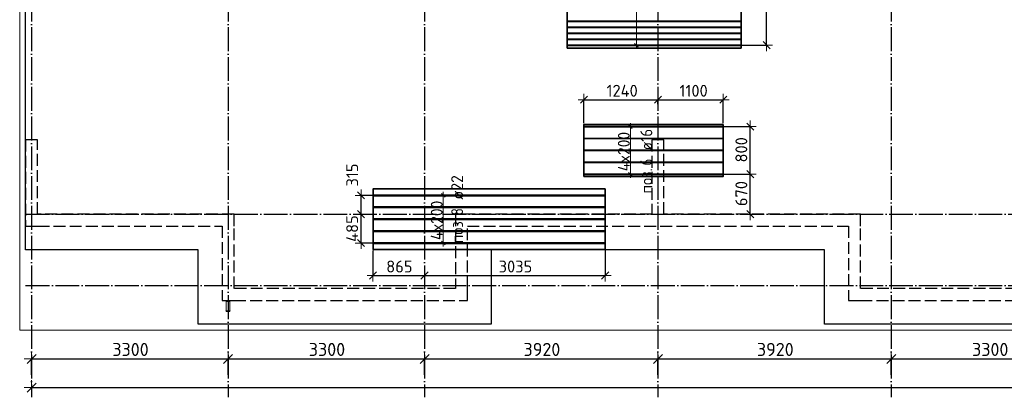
# Model space of a CAD drawing. Header units: millimetres. Extents: x 13527 to 139154, y -122592 to 61893.
# Tile 54 of 128: x 75100 to 91638, y -31878 to -25534. Entities that reach past the tile are written whole.
import ezdxf

# ---------------------------------------------------------------- set-up
doc = ezdxf.new("R2010")
doc.units = ezdxf.units.MM
doc.header["$PDMODE"] = 65
for name, pattern in [('______11', [500, 400, -50, 0, -50]), ('______2', [270, 200, -70]), ('______5', [1100, 800, -100, 100, -100])]:
    doc.linetypes.add(name, pattern=pattern)
for name, color, linetype, lineweight in [('Standard', 7, 'Continuous', 25), ('Размерная линия_ общее', 7, 'Continuous', 13), ('Размерная линия_ общее_1', 7, 'Continuous', 13), ('Стальная конструкция_ общее', 7, 'Continuous', 25), ('Стена_ общее', 7, 'Continuous', 35), ('Фундамент_ общее', 7, 'Continuous', 35)]:
    doc.layers.add(name, color=color, linetype=linetype, lineweight=lineweight)
doc.layers.add('Арм.стержн. Доп. Арм. ниж.зоны Х', color=7, linetype='Continuous', lineweight=35, true_color=0xff1cff)
doc.layers.add('Осевая линия_ общее', color=7, linetype='______5', lineweight=13, true_color=0xa0a0a0)
doc.styles.add('ISOCPEUR', font='ISOCPEUR')
doc.dimstyles.new('DIMSTYLE_16', dxfattribs={"dimtxt": 220, "dimasz": 250, "dimexe": 0, "dimexo": 0, "dimgap": 110, "dimtad": 2, "dimdec": 0, "dimrnd": 1, "dimzin": 12, "dimdsep": 46, "dimtxsty": 'ISOCPEUR', "dimblk1": 'ALL_ML_STRICH', "dimblk2": 'ALL_ML_STRICH', "dimsah": 1, "dimcen": 0, "dimclrd": 7, "dimclre": 256, "dimclrt": 7, "dimadec": 0, "dimazin": 0, "dimtfac": 1, "dimtdec": 0, "dimtix": 1, "dimtmove": 2, "dimatfit": 3, "dimfxl": 0, "dimtzin": 0, "dimlwd": 0, "dimlwe": -3, "dimarcsym": 0})
doc.dimstyles.new('DIMSTYLE_5', dxfattribs={"dimtxt": 220, "dimasz": 250, "dimexe": 0, "dimexo": 0, "dimgap": 110, "dimtad": 2, "dimdec": 0, "dimrnd": 5, "dimzin": 12, "dimdsep": 46, "dimtxsty": 'ISOCPEUR', "dimblk1": 'ALL_ML_STRICH', "dimblk2": 'ALL_ML_STRICH', "dimsah": 1, "dimcen": 0, "dimclrd": 7, "dimclre": 256, "dimclrt": 7, "dimadec": 0, "dimazin": 0, "dimtfac": 1, "dimtdec": 0, "dimtix": 1, "dimtmove": 2, "dimatfit": 3, "dimfxl": 0, "dimtzin": 0, "dimlwd": 0, "dimlwe": -3, "dimarcsym": 0})
doc.dimstyles.new('DIMSTYLE_8', dxfattribs={"dimtxt": 200, "dimasz": 200, "dimexe": 0, "dimexo": 0, "dimgap": 100, "dimtad": 2, "dimdec": 0, "dimrnd": 5, "dimzin": 12, "dimdsep": 46, "dimtxsty": 'ISOCPEUR', "dimblk1": 'ALL_ML_STRICH', "dimblk2": 'ALL_ML_STRICH', "dimsah": 1, "dimcen": 0, "dimclrd": 7, "dimclre": 256, "dimclrt": 7, "dimadec": 0, "dimazin": 0, "dimtfac": 1, "dimtdec": 0, "dimtix": 1, "dimtmove": 2, "dimatfit": 3, "dimfxl": 0, "dimtvp": 1.2, "dimtzin": 0, "dimlwd": 0, "dimlwe": -3, "dimarcsym": 0})
doc.dimstyles.new('DIMSTYLE_9', dxfattribs={"dimtxt": 200, "dimasz": 200, "dimexe": 0, "dimexo": 0, "dimgap": 100, "dimtad": 2, "dimdec": 0, "dimrnd": 5, "dimzin": 12, "dimdsep": 46, "dimtxsty": 'ISOCPEUR', "dimblk1": 'ALL_ML_STRICH', "dimblk2": 'ALL_ML_STRICH', "dimsah": 1, "dimcen": 0, "dimclrd": 7, "dimclre": 256, "dimclrt": 7, "dimadec": 0, "dimazin": 0, "dimtfac": 1, "dimtdec": 0, "dimtix": 1, "dimtmove": 2, "dimatfit": 3, "dimfxl": 0, "dimtzin": 0, "dimlwd": 0, "dimlwe": -3, "dimarcsym": 0})

# ---------------------------------------------------------------- blocks, each defined once
blk = doc.blocks.new('СЛОЖНЫЙ_ОБЪЕКТ_1')
at = {"layer": 'Стена_ общее', "color": 9, "linetype": '______2', "lineweight": -3, "true_color": 0xc7c7c7, "transparency": 33554687}
for p, q in [((75200, -27550), (75200, -29000)), ((75400, -27550), (75200, -27550)), ((75400, -28800), (75400, -27550)), ((85720, -27550), (85720, -28800)), ((85920, -27550), (85720, -27550)), ((85920, -28800), (85920, -27550)), ((78700, -28800), (75400, -28800)), ((78700, -29000), (78700, -28800)), ((82420, -28800), (82420, -30050)), ((82620, -28800), (82420, -28800)), ((85720, -28800), (82620, -28800)), ((89220, -28800), (85920, -28800)), ((89220, -29000), (89220, -28800)), ((75200, -29000), (75400, -29000)), ((75400, -29000), (78500, -29000)), ((78500, -29000), (78500, -30250)), ((78700, -30050), (78700, -29000)), ((82620, -30050), (82620, -29000)), ((82620, -29000), (89020, -29000)), ((89020, -29000), (89020, -30250)), ((89220, -30050), (89220, -29000)), ((82420, -30050), (78700, -30050)), ((82620, -30250), (82620, -30050)), ((92940, -30050), (89220, -30050)), ((78500, -30250), (78700, -30250)), ((78700, -30250), (82620, -30250)), ((89020, -30250), (89220, -30250)), ((89220, -30250), (93140, -30250))]:
    blk.add_line(p, q, dxfattribs=at)
blk = doc.blocks.new('ALL_ML_STRICH')
at = {"color": 0, "linetype": 'ByBlock', "lineweight": -2}
for p, q in [((-1, 0), (0.5, 0)), ((-0.3, -0.3), (0.3, 0.3)), ((0, -0.5), (0, 0.5))]:
    blk.add_line(p, q, dxfattribs=at)
blk = doc.blocks.new('*D76')
at = {"layer": 'DEFPOINTS', "color": 7, "linetype": 'Continuous', "lineweight": 13, "transparency": 33554687}
for p in [(80841, -28800), (80834, -29286), (81069, -29286)]:
    blk.add_point(p, dxfattribs=at)
at = {"layer": 'Размерная линия_ общее_1', "color": 253, "linetype": 'Continuous', "lineweight": -2, "true_color": 0xa0a0a0, "transparency": 33554687}
for p, q in [((80834, -28800), (80834, -28800)), ((81049, -29286), (80834, -29286))]:
    blk.add_line(p, q, dxfattribs=at)
at = {"layer": 'Размерная линия_ общее_1', "color": 7, "linetype": 'Continuous', "lineweight": -2, "transparency": 33554687}
blk.add_line((80834, -29286), (80834, -28800), dxfattribs=at)
at = {"layer": 'Размерная линия_ общее_1', "color": 7, "linetype": 'Continuous', "lineweight": 13, "transparency": 33554687, "xscale": 200, "yscale": 200, "zscale": 200}
for p, rotation in [((80834, -28800), 90), ((80834, -29286), 270)]:
    blk.add_blockref('ALL_ML_STRICH', p, dxfattribs=dict(at, rotation=rotation))
at = {"layer": 'Размерная линия_ общее_1', "color": 7, "linetype": 'Continuous', "lineweight": 13, "transparency": 33554687, "insert": (80684, -29043), "char_height": 200, "width": 600, "attachment_point": 5, "rotation": 90, "style": 'ISOCPEUR'}
blk.add_mtext('\\A1;{485}', dxfattribs=at)
blk = doc.blocks.new('*D77')
at = {"layer": 'DEFPOINTS', "color": 7, "linetype": 'Continuous', "lineweight": 13, "transparency": 33554687}
for p in [(81089, -28486), (80834, -28800), (80841, -28800)]:
    blk.add_point(p, dxfattribs=at)
at = {"layer": 'Размерная линия_ общее_1', "color": 253, "linetype": 'Continuous', "lineweight": -2, "true_color": 0xa0a0a0, "transparency": 33554687}
for p, q in [((81069, -28486), (80834, -28486)), ((80834, -28800), (80834, -28800))]:
    blk.add_line(p, q, dxfattribs=at)
at = {"layer": 'Размерная линия_ общее_1', "color": 7, "linetype": 'Continuous', "lineweight": -2, "transparency": 33554687}
blk.add_line((80834, -28800), (80834, -28486), dxfattribs=at)
at = {"layer": 'Размерная линия_ общее_1', "color": 7, "linetype": 'Continuous', "lineweight": 13, "transparency": 33554687, "xscale": 200, "yscale": 200, "zscale": 200}
for p, rotation in [((80834, -28486), 90), ((80834, -28800), 270)]:
    blk.add_blockref('ALL_ML_STRICH', p, dxfattribs=dict(at, rotation=rotation))
at = {"layer": 'Размерная линия_ общее_1', "color": 7, "linetype": 'Continuous', "lineweight": 13, "transparency": 33554687, "insert": (80685, -28143), "char_height": 200, "width": 600, "attachment_point": 5, "rotation": 90, "style": 'ISOCPEUR'}
blk.add_mtext('\\A1;{315}', dxfattribs=at)
blk = doc.blocks.new('*D78')
at = {"layer": 'DEFPOINTS', "color": 7, "linetype": 'Continuous', "lineweight": 13, "transparency": 33554687}
for p in [(81034, -29394), (81900, -29691), (81034, -29831)]:
    blk.add_point(p, dxfattribs=at)
at = {"layer": 'Размерная линия_ общее_1', "color": 253, "linetype": 'Continuous', "lineweight": -2, "true_color": 0xa0a0a0, "transparency": 33554687}
for p, q in [((81034, -29414), (81034, -29831)), ((81900, -29711), (81900, -29831))]:
    blk.add_line(p, q, dxfattribs=at)
at = {"layer": 'Размерная линия_ общее_1', "color": 7, "linetype": 'Continuous', "lineweight": -2, "transparency": 33554687}
blk.add_line((81034, -29831), (81900, -29831), dxfattribs=at)
at = {"layer": 'Размерная линия_ общее_1', "color": 7, "linetype": 'Continuous', "lineweight": 13, "transparency": 33554687, "xscale": 200, "yscale": 200, "zscale": 200, "rotation": 180}
blk.add_blockref('ALL_ML_STRICH', (81034, -29831), dxfattribs=at)
at = {"layer": 'Размерная линия_ общее_1', "color": 7, "linetype": 'Continuous', "lineweight": 13, "transparency": 33554687, "xscale": 200, "yscale": 200, "zscale": 200}
blk.add_blockref('ALL_ML_STRICH', (81900, -29831), dxfattribs=at)
at = {"layer": 'Размерная линия_ общее_1', "color": 7, "linetype": 'Continuous', "lineweight": 13, "transparency": 33554687, "insert": (81477, -29681), "char_height": 200, "width": 600, "attachment_point": 5, "style": 'ISOCPEUR'}
blk.add_mtext('\\A1;{865}', dxfattribs=at)
blk = doc.blocks.new('*D79')
at = {"layer": 'DEFPOINTS', "color": 7, "linetype": 'Continuous', "lineweight": 13, "transparency": 33554687}
for p in [(84934, -29394), (81900, -29691), (81900, -29831)]:
    blk.add_point(p, dxfattribs=at)
at = {"layer": 'Размерная линия_ общее_1', "color": 253, "linetype": 'Continuous', "lineweight": -2, "true_color": 0xa0a0a0, "transparency": 33554687}
for p, q in [((84934, -29414), (84934, -29831)), ((81900, -29711), (81900, -29831))]:
    blk.add_line(p, q, dxfattribs=at)
at = {"layer": 'Размерная линия_ общее_1', "color": 7, "linetype": 'Continuous', "lineweight": -2, "transparency": 33554687}
blk.add_line((81900, -29831), (84934, -29831), dxfattribs=at)
at = {"layer": 'Размерная линия_ общее_1', "color": 7, "linetype": 'Continuous', "lineweight": 13, "transparency": 33554687, "xscale": 200, "yscale": 200, "zscale": 200, "rotation": 180}
blk.add_blockref('ALL_ML_STRICH', (81900, -29831), dxfattribs=at)
at = {"layer": 'Размерная линия_ общее_1', "color": 7, "linetype": 'Continuous', "lineweight": 13, "transparency": 33554687, "xscale": 200, "yscale": 200, "zscale": 200}
blk.add_blockref('ALL_ML_STRICH', (84934, -29831), dxfattribs=at)
at = {"layer": 'Размерная линия_ общее_1', "color": 7, "linetype": 'Continuous', "lineweight": 13, "transparency": 33554687, "insert": (83427, -29681), "char_height": 200, "width": 800, "attachment_point": 5, "style": 'ISOCPEUR'}
blk.add_mtext('\\A1;{3035}', dxfattribs=at)
blk = doc.blocks.new('*D80')
at = {"layer": 'DEFPOINTS', "color": 7, "linetype": 'Continuous', "lineweight": 13, "transparency": 33554687}
for p in [(84578, -26878), (85820, -26975), (84578, -27293)]:
    blk.add_point(p, dxfattribs=at)
at = {"layer": 'Размерная линия_ общее_1', "color": 253, "linetype": 'Continuous', "lineweight": -2, "true_color": 0xa0a0a0, "transparency": 33554687}
for p, q in [((84578, -27273), (84578, -26878)), ((85820, -26955), (85820, -26878))]:
    blk.add_line(p, q, dxfattribs=at)
at = {"layer": 'Размерная линия_ общее_1', "color": 7, "linetype": 'Continuous', "lineweight": -2, "transparency": 33554687}
blk.add_line((84578, -26878), (85820, -26878), dxfattribs=at)
at = {"layer": 'Размерная линия_ общее_1', "color": 7, "linetype": 'Continuous', "lineweight": 13, "transparency": 33554687, "xscale": 200, "yscale": 200, "zscale": 200, "rotation": 180}
blk.add_blockref('ALL_ML_STRICH', (84578, -26878), dxfattribs=at)
at = {"layer": 'Размерная линия_ общее_1', "color": 7, "linetype": 'Continuous', "lineweight": 13, "transparency": 33554687, "xscale": 200, "yscale": 200, "zscale": 200}
blk.add_blockref('ALL_ML_STRICH', (85820, -26878), dxfattribs=at)
at = {"layer": 'Размерная линия_ общее_1', "color": 7, "linetype": 'Continuous', "lineweight": 13, "transparency": 33554687, "insert": (85219, -26728), "char_height": 200, "width": 800, "attachment_point": 5, "style": 'ISOCPEUR'}
blk.add_mtext('\\A1;{1240}', dxfattribs=at)
blk = doc.blocks.new('*D81')
at = {"layer": 'DEFPOINTS', "color": 7, "linetype": 'Continuous', "lineweight": 13, "transparency": 33554687}
for p in [(85820, -26878), (85820, -26975), (86918, -27293)]:
    blk.add_point(p, dxfattribs=at)
at = {"layer": 'Размерная линия_ общее_1', "color": 253, "linetype": 'Continuous', "lineweight": -2, "true_color": 0xa0a0a0, "transparency": 33554687}
for p, q in [((85820, -26955), (85820, -26878)), ((86918, -27273), (86918, -26878))]:
    blk.add_line(p, q, dxfattribs=at)
at = {"layer": 'Размерная линия_ общее_1', "color": 7, "linetype": 'Continuous', "lineweight": -2, "transparency": 33554687}
blk.add_line((85820, -26878), (86918, -26878), dxfattribs=at)
at = {"layer": 'Размерная линия_ общее_1', "color": 7, "linetype": 'Continuous', "lineweight": 13, "transparency": 33554687, "xscale": 200, "yscale": 200, "zscale": 200, "rotation": 180}
blk.add_blockref('ALL_ML_STRICH', (85820, -26878), dxfattribs=at)
at = {"layer": 'Размерная линия_ общее_1', "color": 7, "linetype": 'Continuous', "lineweight": 13, "transparency": 33554687, "xscale": 200, "yscale": 200, "zscale": 200}
blk.add_blockref('ALL_ML_STRICH', (86918, -26878), dxfattribs=at)
at = {"layer": 'Размерная линия_ общее_1', "color": 7, "linetype": 'Continuous', "lineweight": 13, "transparency": 33554687, "insert": (86419, -26728), "char_height": 200, "width": 800, "attachment_point": 5, "style": 'ISOCPEUR'}
blk.add_mtext('\\A1;{1100}', dxfattribs=at)
blk = doc.blocks.new('*D82')
at = {"layer": 'DEFPOINTS', "color": 7, "linetype": 'Continuous', "lineweight": 13, "transparency": 33554687}
for p in [(86848, -28130), (87197, -28800), (87371, -28800)]:
    blk.add_point(p, dxfattribs=at)
at = {"layer": 'Размерная линия_ общее_1', "color": 253, "linetype": 'Continuous', "lineweight": -2, "true_color": 0xa0a0a0, "transparency": 33554687}
for p, q in [((86868, -28130), (87371, -28130)), ((87371, -28800), (87371, -28800))]:
    blk.add_line(p, q, dxfattribs=at)
at = {"layer": 'Размерная линия_ общее_1', "color": 7, "linetype": 'Continuous', "lineweight": -2, "transparency": 33554687}
blk.add_line((87371, -28800), (87371, -28130), dxfattribs=at)
at = {"layer": 'Размерная линия_ общее_1', "color": 7, "linetype": 'Continuous', "lineweight": 13, "transparency": 33554687, "xscale": 200, "yscale": 200, "zscale": 200}
for p, rotation in [((87371, -28130), 90), ((87371, -28800), 270)]:
    blk.add_blockref('ALL_ML_STRICH', p, dxfattribs=dict(at, rotation=rotation))
at = {"layer": 'Размерная линия_ общее_1', "color": 7, "linetype": 'Continuous', "lineweight": 13, "transparency": 33554687, "insert": (87221, -28455), "char_height": 200, "width": 600, "attachment_point": 5, "rotation": 90, "style": 'ISOCPEUR'}
blk.add_mtext('\\A1;{670}', dxfattribs=at)
blk = doc.blocks.new('*D83')
at = {"layer": 'DEFPOINTS', "color": 7, "linetype": 'Continuous', "lineweight": 13, "transparency": 33554687}
for p in [(86876, -27330), (86848, -28130), (87371, -28130)]:
    blk.add_point(p, dxfattribs=at)
at = {"layer": 'Размерная линия_ общее_1', "color": 253, "linetype": 'Continuous', "lineweight": -2, "true_color": 0xa0a0a0, "transparency": 33554687}
for p, q in [((86896, -27330), (87371, -27330)), ((86868, -28130), (87371, -28130))]:
    blk.add_line(p, q, dxfattribs=at)
at = {"layer": 'Размерная линия_ общее_1', "color": 7, "linetype": 'Continuous', "lineweight": -2, "transparency": 33554687}
blk.add_line((87371, -28130), (87371, -27330), dxfattribs=at)
at = {"layer": 'Размерная линия_ общее_1', "color": 7, "linetype": 'Continuous', "lineweight": 13, "transparency": 33554687, "xscale": 200, "yscale": 200, "zscale": 200}
for p, rotation in [((87371, -27330), 90), ((87371, -28130), 270)]:
    blk.add_blockref('ALL_ML_STRICH', p, dxfattribs=dict(at, rotation=rotation))
at = {"layer": 'Размерная линия_ общее_1', "color": 7, "linetype": 'Continuous', "lineweight": 13, "transparency": 33554687, "insert": (87221, -27720), "char_height": 200, "width": 600, "attachment_point": 5, "rotation": 90, "style": 'ISOCPEUR'}
blk.add_mtext('\\A1;{800}', dxfattribs=at)
blk = doc.blocks.new('*D94')
at = {"layer": 'DEFPOINTS', "color": 7, "linetype": 'Continuous', "lineweight": 13, "transparency": 33554687}
for p in [(87096, -23563), (87032, -25963), (87646, -25963)]:
    blk.add_point(p, dxfattribs=at)
at = {"layer": 'Размерная линия_ общее_1', "color": 253, "linetype": 'Continuous', "lineweight": -2, "true_color": 0xa0a0a0, "transparency": 33554687}
for p, q in [((87116, -23563), (87646, -23563)), ((87052, -25963), (87646, -25963))]:
    blk.add_line(p, q, dxfattribs=at)
at = {"layer": 'Размерная линия_ общее_1', "color": 7, "linetype": 'Continuous', "lineweight": -2, "transparency": 33554687}
blk.add_line((87646, -25963), (87646, -23563), dxfattribs=at)
at = {"layer": 'Размерная линия_ общее_1', "color": 7, "linetype": 'Continuous', "lineweight": 13, "transparency": 33554687, "xscale": 200, "yscale": 200, "zscale": 200}
for p, rotation in [((87646, -23563), 90), ((87646, -25963), 270)]:
    blk.add_blockref('ALL_ML_STRICH', p, dxfattribs=dict(at, rotation=rotation))
at = {"layer": 'Размерная линия_ общее_1', "color": 7, "linetype": 'Continuous', "lineweight": 13, "transparency": 33554687, "insert": (87496, -24763), "char_height": 200, "width": 800, "attachment_point": 5, "rotation": 90, "style": 'ISOCPEUR'}
blk.add_mtext('\\A1;{2400}', dxfattribs=at)
blk = doc.blocks.new('*D564')
at = {"layer": 'DEFPOINTS', "color": 7, "linetype": 'Continuous', "lineweight": 13, "transparency": 33554687}
for p in [(75300, -31714), (75300, -31774), (117380, -31878)]:
    blk.add_point(p, dxfattribs=at)
at = {"layer": 'Размерная линия_ общее', "color": 253, "linetype": 'Continuous', "lineweight": -2, "true_color": 0xa0a0a0, "transparency": 33554687}
for p, q in [((75300, -31714), (75300, -31714)), ((117380, -31778), (117380, -31714))]:
    blk.add_line(p, q, dxfattribs=at)
at = {"layer": 'Размерная линия_ общее', "color": 7, "linetype": 'Continuous', "lineweight": -2, "transparency": 33554687}
blk.add_line((75300, -31714), (117380, -31714), dxfattribs=at)
at = {"layer": 'Размерная линия_ общее', "color": 7, "linetype": 'Continuous', "lineweight": 13, "transparency": 33554687, "xscale": 250, "yscale": 250, "zscale": 250, "rotation": 180}
blk.add_blockref('ALL_ML_STRICH', (75300, -31714), dxfattribs=at)
at = {"layer": 'Размерная линия_ общее', "color": 7, "linetype": 'Continuous', "lineweight": 13, "transparency": 33554687, "xscale": 250, "yscale": 250, "zscale": 250}
blk.add_blockref('ALL_ML_STRICH', (117380, -31714), dxfattribs=at)
at = {"layer": 'Размерная линия_ общее', "color": 7, "linetype": 'Continuous', "lineweight": 13, "transparency": 33554687, "insert": (96340, -31554), "char_height": 220, "width": 1100, "attachment_point": 5, "style": 'ISOCPEUR'}
blk.add_mtext('\\A1;{42080}', dxfattribs=at)
blk = doc.blocks.new('*D565')
at = {"layer": 'DEFPOINTS', "color": 7, "linetype": 'Continuous', "lineweight": 13, "transparency": 33554687}
for p in [(75300, -31234), (75300, -31518), (78600, -31518)]:
    blk.add_point(p, dxfattribs=at)
at = {"layer": 'Размерная линия_ общее', "color": 253, "linetype": 'Continuous', "lineweight": -2, "true_color": 0xa0a0a0, "transparency": 33554687}
for p, q in [((75300, -31498), (75300, -31234)), ((78600, -31498), (78600, -31234))]:
    blk.add_line(p, q, dxfattribs=at)
at = {"layer": 'Размерная линия_ общее', "color": 7, "linetype": 'Continuous', "lineweight": -2, "transparency": 33554687}
blk.add_line((75300, -31234), (78600, -31234), dxfattribs=at)
at = {"layer": 'Размерная линия_ общее', "color": 7, "linetype": 'Continuous', "lineweight": 13, "transparency": 33554687, "xscale": 250, "yscale": 250, "zscale": 250, "rotation": 180}
blk.add_blockref('ALL_ML_STRICH', (75300, -31234), dxfattribs=at)
at = {"layer": 'Размерная линия_ общее', "color": 7, "linetype": 'Continuous', "lineweight": 13, "transparency": 33554687, "xscale": 250, "yscale": 250, "zscale": 250}
blk.add_blockref('ALL_ML_STRICH', (78600, -31234), dxfattribs=at)
at = {"layer": 'Размерная линия_ общее', "color": 7, "linetype": 'Continuous', "lineweight": 13, "transparency": 33554687, "insert": (76961, -31074), "char_height": 220, "width": 880, "attachment_point": 5, "style": 'ISOCPEUR'}
blk.add_mtext('\\A1;{3300}', dxfattribs=at)
blk = doc.blocks.new('*D566')
at = {"layer": 'DEFPOINTS', "color": 7, "linetype": 'Continuous', "lineweight": 13, "transparency": 33554687}
for p in [(78600, -31234), (78600, -31518), (81900, -31518)]:
    blk.add_point(p, dxfattribs=at)
at = {"layer": 'Размерная линия_ общее', "color": 253, "linetype": 'Continuous', "lineweight": -2, "true_color": 0xa0a0a0, "transparency": 33554687}
for p, q in [((78600, -31498), (78600, -31234)), ((81900, -31498), (81900, -31234))]:
    blk.add_line(p, q, dxfattribs=at)
at = {"layer": 'Размерная линия_ общее', "color": 7, "linetype": 'Continuous', "lineweight": -2, "transparency": 33554687}
blk.add_line((78600, -31234), (81900, -31234), dxfattribs=at)
at = {"layer": 'Размерная линия_ общее', "color": 7, "linetype": 'Continuous', "lineweight": 13, "transparency": 33554687, "xscale": 250, "yscale": 250, "zscale": 250, "rotation": 180}
blk.add_blockref('ALL_ML_STRICH', (78600, -31234), dxfattribs=at)
at = {"layer": 'Размерная линия_ общее', "color": 7, "linetype": 'Continuous', "lineweight": 13, "transparency": 33554687, "xscale": 250, "yscale": 250, "zscale": 250}
blk.add_blockref('ALL_ML_STRICH', (81900, -31234), dxfattribs=at)
at = {"layer": 'Размерная линия_ общее', "color": 7, "linetype": 'Continuous', "lineweight": 13, "transparency": 33554687, "insert": (80261, -31074), "char_height": 220, "width": 880, "attachment_point": 5, "style": 'ISOCPEUR'}
blk.add_mtext('\\A1;{3300}', dxfattribs=at)
blk = doc.blocks.new('*D567')
at = {"layer": 'DEFPOINTS', "color": 7, "linetype": 'Continuous', "lineweight": 13, "transparency": 33554687}
for p in [(81900, -31234), (81900, -31518), (85820, -31518)]:
    blk.add_point(p, dxfattribs=at)
at = {"layer": 'Размерная линия_ общее', "color": 253, "linetype": 'Continuous', "lineweight": -2, "true_color": 0xa0a0a0, "transparency": 33554687}
for p, q in [((81900, -31498), (81900, -31234)), ((85820, -31498), (85820, -31234))]:
    blk.add_line(p, q, dxfattribs=at)
at = {"layer": 'Размерная линия_ общее', "color": 7, "linetype": 'Continuous', "lineweight": -2, "transparency": 33554687}
blk.add_line((81900, -31234), (85820, -31234), dxfattribs=at)
at = {"layer": 'Размерная линия_ общее', "color": 7, "linetype": 'Continuous', "lineweight": 13, "transparency": 33554687, "xscale": 250, "yscale": 250, "zscale": 250, "rotation": 180}
blk.add_blockref('ALL_ML_STRICH', (81900, -31234), dxfattribs=at)
at = {"layer": 'Размерная линия_ общее', "color": 7, "linetype": 'Continuous', "lineweight": 13, "transparency": 33554687, "xscale": 250, "yscale": 250, "zscale": 250}
blk.add_blockref('ALL_ML_STRICH', (85820, -31234), dxfattribs=at)
at = {"layer": 'Размерная линия_ общее', "color": 7, "linetype": 'Continuous', "lineweight": 13, "transparency": 33554687, "insert": (83871, -31074), "char_height": 220, "width": 880, "attachment_point": 5, "style": 'ISOCPEUR'}
blk.add_mtext('\\A1;{3920}', dxfattribs=at)
blk = doc.blocks.new('*D568')
at = {"layer": 'DEFPOINTS', "color": 7, "linetype": 'Continuous', "lineweight": 13, "transparency": 33554687}
for p in [(85820, -31234), (85820, -31518), (89740, -31518)]:
    blk.add_point(p, dxfattribs=at)
at = {"layer": 'Размерная линия_ общее', "color": 253, "linetype": 'Continuous', "lineweight": -2, "true_color": 0xa0a0a0, "transparency": 33554687}
for p, q in [((85820, -31498), (85820, -31234)), ((89740, -31498), (89740, -31234))]:
    blk.add_line(p, q, dxfattribs=at)
at = {"layer": 'Размерная линия_ общее', "color": 7, "linetype": 'Continuous', "lineweight": -2, "transparency": 33554687}
blk.add_line((85820, -31234), (89740, -31234), dxfattribs=at)
at = {"layer": 'Размерная линия_ общее', "color": 7, "linetype": 'Continuous', "lineweight": 13, "transparency": 33554687, "xscale": 250, "yscale": 250, "zscale": 250, "rotation": 180}
blk.add_blockref('ALL_ML_STRICH', (85820, -31234), dxfattribs=at)
at = {"layer": 'Размерная линия_ общее', "color": 7, "linetype": 'Continuous', "lineweight": 13, "transparency": 33554687, "xscale": 250, "yscale": 250, "zscale": 250}
blk.add_blockref('ALL_ML_STRICH', (89740, -31234), dxfattribs=at)
at = {"layer": 'Размерная линия_ общее', "color": 7, "linetype": 'Continuous', "lineweight": 13, "transparency": 33554687, "insert": (87791, -31074), "char_height": 220, "width": 880, "attachment_point": 5, "style": 'ISOCPEUR'}
blk.add_mtext('\\A1;{3920}', dxfattribs=at)
blk = doc.blocks.new('*D569')
at = {"layer": 'DEFPOINTS', "color": 7, "linetype": 'Continuous', "lineweight": 13, "transparency": 33554687}
for p in [(89740, -31234), (89740, -31518), (93040, -31518)]:
    blk.add_point(p, dxfattribs=at)
at = {"layer": 'Размерная линия_ общее', "color": 253, "linetype": 'Continuous', "lineweight": -2, "true_color": 0xa0a0a0, "transparency": 33554687}
for p, q in [((89740, -31498), (89740, -31234)), ((93040, -31498), (93040, -31234))]:
    blk.add_line(p, q, dxfattribs=at)
at = {"layer": 'Размерная линия_ общее', "color": 7, "linetype": 'Continuous', "lineweight": -2, "transparency": 33554687}
blk.add_line((89740, -31234), (93040, -31234), dxfattribs=at)
at = {"layer": 'Размерная линия_ общее', "color": 7, "linetype": 'Continuous', "lineweight": 13, "transparency": 33554687, "xscale": 250, "yscale": 250, "zscale": 250, "rotation": 180}
blk.add_blockref('ALL_ML_STRICH', (89740, -31234), dxfattribs=at)
at = {"layer": 'Размерная линия_ общее', "color": 7, "linetype": 'Continuous', "lineweight": 13, "transparency": 33554687, "xscale": 250, "yscale": 250, "zscale": 250}
blk.add_blockref('ALL_ML_STRICH', (93040, -31234), dxfattribs=at)
at = {"layer": 'Размерная линия_ общее', "color": 7, "linetype": 'Continuous', "lineweight": 13, "transparency": 33554687, "insert": (91401, -31074), "char_height": 220, "width": 880, "attachment_point": 5, "style": 'ISOCPEUR'}
blk.add_mtext('\\A1;{3300}', dxfattribs=at)

msp = doc.modelspace()

# ---------------------------------------------------------------- linework, layer by layer
at = {"layer": 'Standard', "color": 7, "linetype": 'Continuous', "lineweight": 13, "transparency": 33554687}
msp.add_lwpolyline([(75100, -30750), (117980, -30750), (117980, -13560), (75100, -13560), (75100, -30750)], dxfattribs=at)
at = {"layer": 'Арм.стержн. Доп. Арм. ниж.зоны Х', "color": 253, "linetype": 'Continuous', "lineweight": -3, "true_color": 0xa0a0a0, "transparency": 33554687}
for p, q in [((85458.2, -25963.2), (85358.2, -25963.2)), ((85458.2, -25963.2), (85558.2, -25963.2)), ((85357.4, -27330), (85257.4, -27330)), ((85357.4, -27330), (85457.4, -27330)), ((85357.4, -28130), (85257.4, -28130)), ((85357.4, -28130), (85457.4, -28130)), ((82214.6, -28486.1), (82114.6, -28486.1)), ((82214.6, -28486.1), (82314.6, -28486.1)), ((82214.6, -29286.1), (82114.6, -29286.1)), ((82214.6, -29286.1), (82314.6, -29286.1))]:
    msp.add_line(p, q, dxfattribs=at)
at = {"layer": 'Арм.стержн. Доп. Арм. ниж.зоны Х', "color": 7, "linetype": 'Continuous', "lineweight": 25, "transparency": 33554687}
for p, q in [((85488.2, -25993.2), (85428.2, -25933.2)), ((85387.4, -27360), (85327.4, -27300)), ((85387.4, -28160), (85327.4, -28100)), ((82244.6, -28516.1), (82184.6, -28456.1)), ((82244.6, -29316.1), (82184.6, -29256.1))]:
    msp.add_line(p, q, dxfattribs=at)
at = {"layer": 'Арм.стержн. Доп. Арм. ниж.зоны Х', "color": 7, "linetype": 'Continuous', "lineweight": 13, "transparency": 33554687}
for p, q in [((85458.2, -25963.2), (85458.2, -26023.2)), ((85357.4, -27330), (85357.4, -27270)), ((85357.4, -28130), (85357.4, -27330)), ((85357.4, -28130), (85357.4, -28190)), ((82214.6, -28486.1), (82214.6, -28426.1)), ((82214.6, -29286.1), (82214.6, -28486.1)), ((82214.6, -29286.1), (82214.6, -29346.1))]:
    msp.add_line(p, q, dxfattribs=at)
at = {"layer": 'Арм.стержн. Доп. Арм. ниж.зоны Х', "color": 52, "linetype": 'Continuous', "lineweight": 35, "transparency": 33554687}
for points in [[(87215.9, -23516.2), (84295.9, -23516.2), (84295.9, -26010.2), (87215.9, -26010.2), (87215.9, -23516.2)], [(86918.1, -27293), (84578.1, -27293), (84578.1, -28167), (86918.1, -28167), (86918.1, -27293)], [(84934.4, -28378.1), (81034.4, -28378.1), (81034.4, -29394.1), (84934.4, -29394.1), (84934.4, -28378.1)]]:
    msp.add_lwpolyline(points, dxfattribs=at)
at = {"layer": 'Арм.стержн. Доп. Арм. ниж.зоны Х', "color": 7, "linetype": 'Continuous', "lineweight": 13, "transparency": 33554687}
msp.add_lwpolyline([(85458.2, -25963.2), (85458.2, -25623.2), (85458.2, -25623.2), (85458.2, -25623.2), (85458.2, -25623.2), (85458.2, -23903.2), (85458.2, -23903.2), (85458.2, -23563.2)], dxfattribs=at)
at = {"layer": 'Арм.стержн. Доп. Арм. ниж.зоны Х', "color": 7, "linetype": 'Continuous', "lineweight": 25, "transparency": 33554687}
for points in [[(84295.9, -25555.2), (87215.9, -25555.2), (87215.9, -25571.2), (84295.9, -25571.2), (84295.9, -25555.2)], [(84295.9, -25655.2), (87215.9, -25655.2), (87215.9, -25671.2), (84295.9, -25671.2), (84295.9, -25655.2)], [(84295.9, -25755.2), (87215.9, -25755.2), (87215.9, -25771.2), (84295.9, -25771.2), (84295.9, -25755.2)], [(84295.9, -25855.2), (87215.9, -25855.2), (87215.9, -25871.2), (84295.9, -25871.2), (84295.9, -25855.2)], [(84295.9, -25955.2), (87215.9, -25955.2), (87215.9, -25971.2), (84295.9, -25971.2), (84295.9, -25955.2)], [(84578.1, -27322), (86918.1, -27322), (86918.1, -27338), (84578.1, -27338), (84578.1, -27322)], [(84578.1, -27522), (86918.1, -27522), (86918.1, -27538), (84578.1, -27538), (84578.1, -27522)], [(84578.1, -27722), (86918.1, -27722), (86918.1, -27738), (84578.1, -27738), (84578.1, -27722)], [(84578.1, -27922), (86918.1, -27922), (86918.1, -27938), (84578.1, -27938), (84578.1, -27922)], [(84578.1, -28122), (86918.1, -28122), (86918.1, -28138), (84578.1, -28138), (84578.1, -28122)], [(81034.4, -28475.1), (84934.4, -28475.1), (84934.4, -28497.1), (81034.4, -28497.1), (81034.4, -28475.1)], [(81034.4, -28675.1), (84934.4, -28675.1), (84934.4, -28697.1), (81034.4, -28697.1), (81034.4, -28675.1)], [(81034.4, -28875.1), (84934.4, -28875.1), (84934.4, -28897.1), (81034.4, -28897.1), (81034.4, -28875.1)], [(81034.4, -29075.1), (84934.4, -29075.1), (84934.4, -29097.1), (81034.4, -29097.1), (81034.4, -29075.1)], [(81034.4, -29275.1), (84934.4, -29275.1), (84934.4, -29297.1), (81034.4, -29297.1), (81034.4, -29275.1)]]:
    msp.add_lwpolyline(points, dxfattribs=at)
at = {"layer": 'Осевая линия_ общее', "color": 253, "linetype": '______11', "lineweight": -3, "true_color": 0xa0a0a0, "transparency": 33554687}
for p, q in [((75300, -13660), (75300, -31877.9)), ((78600, -13660), (78600, -31877.9)), ((81900, -13660), (81900, -31877.9)), ((85820, -13660), (85820, -31877.9)), ((89740, -13660), (89740, -31877.9)), ((75200, -28800), (119325.4, -28800)), ((75200, -30000), (119325.4, -30000))]:
    msp.add_line(p, q, dxfattribs=at)
at = {"layer": 'Стальная конструкция_ общее', "color": 253, "linetype": '______2', "lineweight": 18, "true_color": 0xababab, "transparency": 33554687}
for p, q in [((78570, -30426.9), (78570, -30270)), ((78570, -30270), (78630, -30270)), ((78570, -30426.9), (78570, -30270)), ((78570, -30270), (78630, -30270)), ((78630, -30270), (78630, -30426.9)), ((78630, -30270), (78630, -30426.9))]:
    msp.add_line(p, q, dxfattribs=at)
at = {"layer": 'Стальная конструкция_ общее', "color": 7, "linetype": 'Continuous', "lineweight": 25, "transparency": 33554687}
for p, q in [((78570, -30430), (78570, -30426.9)), ((78570, -30426.9), (78630, -30426.9)), ((78570, -30430), (78570, -30426.9)), ((78570, -30426.9), (78630, -30426.9)), ((78630, -30426.9), (78630, -30430)), ((78630, -30426.9), (78630, -30430)), ((78570, -30430), (78630, -30430)), ((78570, -30430), (78630, -30430))]:
    msp.add_line(p, q, dxfattribs=at)
at = {"layer": 'Фундамент_ общее', "color": 7, "lineweight": 25, "transparency": 33554687}
for p, q in [((75200, -29400), (75200, -15500)), ((78100, -29400), (75200, -29400)), ((78100, -30650), (78100, -29400)), ((83020, -29400), (83020, -30650)), ((88620, -29400), (83020, -29400)), ((88620, -30650), (88620, -29400)), ((83020, -30650), (78100, -30650)), ((93540, -30650), (88620, -30650))]:
    msp.add_line(p, q, dxfattribs=at)
at = {"layer": 'Фундамент_ общее', "color": 7, "linetype": 'Continuous', "lineweight": 25, "transparency": 33554687}
for p, q in [((75200, -29400), (75200, -15500)), ((78100, -29400), (75200, -29400)), ((78100, -30650), (78100, -29400)), ((83020, -29400), (83020, -30650)), ((88620, -29400), (83020, -29400)), ((88620, -30650), (88620, -29400)), ((83020, -30650), (78100, -30650)), ((93540, -30650), (88620, -30650))]:
    msp.add_line(p, q, dxfattribs=at)

# ---------------------------------------------------------------- block references
at = {"layer": 'Стена_ общее', "color": 9, "linetype": '______2', "lineweight": -3, "true_color": 0xc7c7c7, "transparency": 33554687}
msp.add_blockref('СЛОЖНЫЙ_ОБЪЕКТ_1', (0, 0), dxfattribs=at)

# ---------------------------------------------------------------- texts
at = {"layer": 'Арм.стержн. Доп. Арм. ниж.зоны Х', "color": 7, "linetype": 'Continuous', "lineweight": 13, "transparency": 33554687, "char_height": 200, "width": 814.149, "attachment_point": 7, "rotation": 90, "style": 'ISOCPEUR'}
for insert in [(85347.4, -28080), (82204.6, -29236.1)]:
    msp.add_mtext('\\W0.95;4x200', dxfattribs=dict(at, insert=insert))
at = {"layer": 'Арм.стержн. Доп. Арм. ниж.зоны Х', "color": 7, "linetype": 'Continuous', "lineweight": 25, "transparency": 33554687, "char_height": 200, "attachment_point": 7, "rotation": 90, "style": 'ISOCPEUR'}
for s, insert, width in [('\\W0.89; ø16 ', (85725.5, -27842.8), 749.105), ('\\W0.78;6', (85725.5, -27982.8), 217.605), ('\\W0.92;поз.', (85725.5, -28452.8), 561.646), ('\\W0.95; ø22 ', (82547.9, -28678.8), 794.384), ('\\W0.78;8', (82547.9, -28818.8), 217.605), ('\\W0.92;поз.', (82547.9, -29288.8), 561.646)]:
    msp.add_mtext(s, dxfattribs=dict(at, insert=insert, width=width))

# ---------------------------------------------------------------- dimensions: what is measured, and where the dimension line sits
at = {"layer": 'Размерная линия_ общее', "color": 7, "linetype": 'Continuous', "lineweight": 13, "transparency": 33554687}
for base, p1, p2, dimstyle, picture, middle in [((78600, -31234.3), (75300, -31497.9), (78600, -31497.9), 'DIMSTYLE_5', '*D565', (76961, -31074.3)), ((81900, -31234.3), (78600, -31497.9), (81900, -31497.9), 'DIMSTYLE_5', '*D566', (80261, -31074.3)), ((85820, -31234.3), (81900, -31497.9), (85820, -31497.9), 'DIMSTYLE_5', '*D567', (83871, -31074.3)), ((89740, -31234.3), (85820, -31497.9), (89740, -31497.9), 'DIMSTYLE_5', '*D568', (87791, -31074.3)), ((93040, -31234.3), (89740, -31497.9), (93040, -31497.9), 'DIMSTYLE_5', '*D569', (91401, -31074.3)), ((117380, -31714), (75300, -31714), (117380, -31777.9), 'DIMSTYLE_16', '*D564', (96340, -31554))]:
    dim = msp.add_linear_dim(base=base, p1=p1, p2=p2, dimstyle=dimstyle, override={"dimpost": '<>', "dimclrd": 7, "dimclre": 253, "dimclrt": 7, "dimlwd": 0, "dimlwe": 65533}, dxfattribs=at)
    dim.commit()
    dim.dimension.update_dxf_attribs({"geometry": picture, "text_midpoint": middle, "dimtype": 160})
at = {"layer": 'Размерная линия_ общее_1', "color": 7, "linetype": 'Continuous', "lineweight": 13, "transparency": 33554687}
for base, p1, p2, dimstyle, picture, middle in [((87645.7, -23563.2), (87051.7, -25963.2), (87116.3, -23563.2), 'DIMSTYLE_9', '*D94', (87495.7, -24763.2)), ((87370.9, -27330), (86867.5, -28130), (86896.5, -27330), 'DIMSTYLE_9', '*D83', (87220.9, -27720)), ((80834.4, -28486.1), (80834.4, -28800), (81069.2, -28486.1), 'DIMSTYLE_8', '*D77', (80685.4, -28143.4)), ((87370.9, -28130), (87370.9, -28800), (86867.5, -28130), 'DIMSTYLE_9', '*D82', (87220.9, -28455)), ((80834.4, -28800), (81049.4, -29286.1), (80834.4, -28800), 'DIMSTYLE_8', '*D76', (80684.4, -29043))]:
    dim = msp.add_linear_dim(base=base, p1=p1, p2=p2, angle=90, dimstyle=dimstyle, override={"dimpost": '<>', "dimclrd": 7, "dimclre": 253, "dimclrt": 7, "dimlwd": 0, "dimlwe": 65533}, dxfattribs=at)
    dim.commit()
    dim.dimension.update_dxf_attribs({"geometry": picture, "text_midpoint": middle, "dimtype": 160})
for base, p1, p2, picture, middle in [((85820, -26878.3), (84578.1, -27273), (85820, -26955.3), '*D80', (85219, -26728.3)), ((86918.1, -26878.3), (85820, -26955.3), (86918.1, -27273), '*D81', (86419, -26728.3)), ((81900, -29830.9), (81034.4, -29414.1), (81900, -29711.3), '*D78', (81477.2, -29680.9)), ((84934.4, -29830.9), (81900, -29711.3), (84934.4, -29414.1), '*D79', (83427.2, -29680.9))]:
    dim = msp.add_linear_dim(base=base, p1=p1, p2=p2, dimstyle='DIMSTYLE_9', override={"dimpost": '<>', "dimclrd": 7, "dimclre": 253, "dimclrt": 7, "dimlwd": 0, "dimlwe": 65533}, dxfattribs=at)
    dim.commit()
    dim.dimension.update_dxf_attribs({"geometry": picture, "text_midpoint": middle, "dimtype": 160})

doc.saveas('drawing.dxf')
